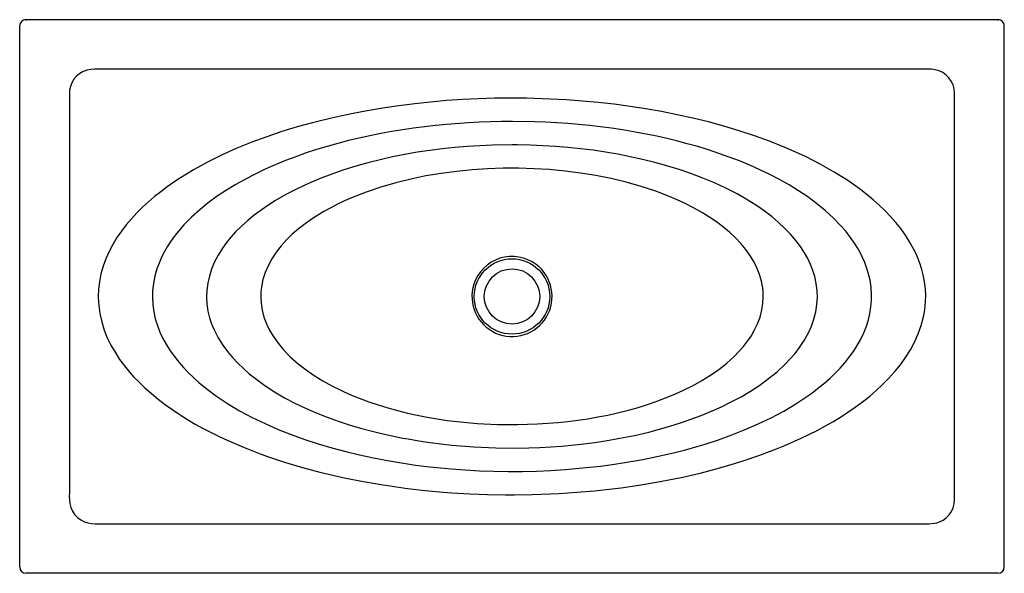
# Model space of a CAD drawing. Header units: millimetres. Extents: x 4590.8 to 4592.4, y 2782.64 to 2783.54.
import ezdxf

# ---------------------------------------------------------------- set-up
doc = ezdxf.new("R2010")
doc.units = ezdxf.units.MM
doc.layers.add('SANINDUSA', color=3, linetype='Continuous')

msp = doc.modelspace()

# ---------------------------------------------------------------- linework, layer by layer
at = {"layer": 'SANINDUSA'}
for p, q in [((4592.3895, 2783.5446), (4590.8093, 2783.5446)), ((4590.8093, 2783.5446), (4590.8103, 2783.5446)), ((4592.3885, 2783.5446), (4592.3895, 2783.5446)), ((4590.7993, 2782.6545), (4590.7993, 2783.5346)), ((4592.3995, 2782.6545), (4592.3995, 2783.5346)), ((4592.3895, 2782.6445), (4590.8093, 2782.6445))]:
    msp.add_line(p, q, dxfattribs=at)
at = {"layer": 'SANINDUSA', "flags": 128}
for points in [[(4590.88, 2783.4246), (4590.88, 2783.4159), (4590.88, 2782.8149), (4590.88, 2782.7755), (4590.8799, 2782.7697), (4590.88, 2782.7638), (4590.8805, 2782.758), (4590.8822, 2782.7516), (4590.8849, 2782.7455), (4590.8886, 2782.74), (4590.8932, 2782.7352), (4590.8985, 2782.7312), (4590.9044, 2782.7282), (4590.9101, 2782.7264), (4590.916, 2782.7255), (4590.9221, 2782.7252), (4590.9282, 2782.7252), (4590.9343, 2782.7252), (4591.2046, 2782.7252), (4591.4749, 2782.7252), (4591.7452, 2782.7252), (4592.0156, 2782.7252), (4592.1057, 2782.7252), (4592.1958, 2782.7252), (4592.2408, 2782.7252), (4592.2499, 2782.725), (4592.2589, 2782.7249), (4592.2679, 2782.7249), (4592.2769, 2782.7249), (4592.2859, 2782.7258), (4592.29, 2782.7267), (4592.294, 2782.728), (4592.2999, 2782.731), (4592.3053, 2782.7349), (4592.3099, 2782.7397), (4592.3137, 2782.7452), (4592.3164, 2782.7512), (4592.3182, 2782.7576), (4592.3188, 2782.7646), (4592.3188, 2782.7771), (4592.3188, 2782.7895), (4592.3188, 2782.8143), (4592.3188, 2782.8279), (4592.3188, 2782.8551), (4592.3188, 2782.8687), (4592.3188, 2782.8958), (4592.3188, 2782.9094), (4592.3188, 2782.9366), (4592.3188, 2782.9638), (4592.3188, 2782.9774), (4592.3188, 2783.0045), (4592.3188, 2783.0181), (4592.3188, 2783.0453), (4592.3188, 2783.0589), (4592.3188, 2783.086), (4592.3188, 2783.0996), (4592.3188, 2783.1268), (4592.3188, 2783.1404), (4592.3188, 2783.1676), (4592.3188, 2783.1811), (4592.3188, 2783.2083), (4592.3188, 2783.2219), (4592.3188, 2783.2491), (4592.3188, 2783.2627), (4592.3188, 2783.2898), (4592.3188, 2783.3034), (4592.3188, 2783.3306), (4592.3188, 2783.3442), (4592.3188, 2783.3713), (4592.3188, 2783.3849), (4592.3188, 2783.4121), (4592.3188, 2783.4256), (4592.3181, 2783.4322), (4592.3162, 2783.4386), (4592.3134, 2783.4446), (4592.3095, 2783.45), (4592.3048, 2783.4547), (4592.2994, 2783.4586), (4592.2934, 2783.4615), (4592.2871, 2783.4633), (4592.2805, 2783.4641), (4592.2739, 2783.4641), (4592.2672, 2783.464), (4592.2481, 2783.464), (4592.229, 2783.464), (4592.2098, 2783.464), (4592.1907, 2783.464), (4592.1715, 2783.464), (4592.1333, 2783.464), (4592.1141, 2783.464), (4592.095, 2783.464), (4592.0759, 2783.464), (4592.0567, 2783.464), (4592.0376, 2783.464), (4592.0185, 2783.464), (4591.9993, 2783.4641), (4591.9802, 2783.4641), (4591.9419, 2783.4641), (4591.9228, 2783.4641), (4591.9037, 2783.4641), (4591.8845, 2783.4641), (4591.8654, 2783.4641), (4591.8463, 2783.4641), (4591.8271, 2783.4641), (4591.808, 2783.4641), (4591.7889, 2783.4641), (4591.7506, 2783.4641), (4591.7315, 2783.4641), (4591.7123, 2783.4641), (4591.6932, 2783.4641), (4591.674, 2783.4641), (4591.6549, 2783.4641), (4591.6358, 2783.4641), (4591.6166, 2783.4641), (4591.5975, 2783.4641), (4591.5592, 2783.4641), (4591.5401, 2783.4641), (4591.521, 2783.4641), (4591.5018, 2783.4641), (4591.4827, 2783.4641), (4591.4636, 2783.4641), (4591.4444, 2783.4641), (4591.4253, 2783.4641), (4591.4062, 2783.4641), (4591.3679, 2783.4641), (4591.3488, 2783.4641), (4591.3296, 2783.4641), (4591.3105, 2783.4641), (4591.2914, 2783.4641), (4591.2722, 2783.4641), (4591.2531, 2783.4641), (4591.234, 2783.4641), (4591.2148, 2783.4641), (4591.1957, 2783.4641), (4591.1574, 2783.464), (4591.1383, 2783.464), (4591.1191, 2783.464), (4591.1, 2783.464), (4591.0809, 2783.464), (4591.0617, 2783.464), (4591.0426, 2783.464), (4591.0235, 2783.464), (4590.9852, 2783.464), (4590.9661, 2783.464), (4590.9469, 2783.464), (4590.9278, 2783.464), (4590.9214, 2783.464), (4590.915, 2783.4637), (4590.9088, 2783.4626), (4590.9026, 2783.4603), (4590.8968, 2783.4569), (4590.8917, 2783.4527), (4590.8874, 2783.4477), (4590.884, 2783.442), (4590.8816, 2783.4358), (4590.8804, 2783.4303), (4590.88, 2783.4246)], [(4590.9269, 2783.0946), (4590.9269, 2783.0928), (4590.9277, 2783.0798), (4590.9294, 2783.0669), (4590.9325, 2783.0534), (4590.9367, 2783.0401), (4590.9417, 2783.0276), (4590.9476, 2783.0155), (4590.9543, 2783.0038), (4590.9617, 2782.9924), (4590.9697, 2782.9816), (4590.9782, 2782.9712), (4590.985, 2782.9636), (4590.9921, 2782.9563), (4591.0025, 2782.9462), (4591.0133, 2782.9366), (4591.0245, 2782.9274), (4591.0361, 2782.9186), (4591.0479, 2782.9102), (4591.0599, 2782.9022), (4591.0722, 2782.8945), (4591.0847, 2782.8872), (4591.0974, 2782.8802), (4591.1232, 2782.867), (4591.1363, 2782.8609), (4591.163, 2782.8494), (4591.19, 2782.8389), (4591.2036, 2782.834), (4591.2312, 2782.8249), (4591.259, 2782.8166), (4591.287, 2782.8091), (4591.3011, 2782.8057), (4591.3294, 2782.7993), (4591.3579, 2782.7937), (4591.3865, 2782.7888), (4591.4008, 2782.7866), (4591.4295, 2782.7826), (4591.4584, 2782.7794), (4591.4873, 2782.7767), (4591.5017, 2782.7756), (4591.5307, 2782.7739), (4591.5597, 2782.7727), (4591.5887, 2782.7722), (4591.6032, 2782.7722), (4591.6322, 2782.7726), (4591.6612, 2782.7735), (4591.6757, 2782.7743), (4591.7047, 2782.7762), (4591.7336, 2782.7787), (4591.7624, 2782.7818), (4591.7768, 2782.7836), (4591.8055, 2782.7877), (4591.8342, 2782.7925), (4591.8627, 2782.7979), (4591.8768, 2782.8009), (4591.9051, 2782.8075), (4591.9332, 2782.8147), (4591.9611, 2782.8228), (4591.9749, 2782.8272), (4592.0023, 2782.8365), (4592.0295, 2782.8468), (4592.0429, 2782.8523), (4592.0694, 2782.8641), (4592.0953, 2782.8769), (4592.1081, 2782.8838), (4592.1207, 2782.891), (4592.1331, 2782.8985), (4592.1452, 2782.9064), (4592.1572, 2782.9146), (4592.1688, 2782.9232), (4592.1802, 2782.9322), (4592.1912, 2782.9416), (4592.2018, 2782.9514), (4592.212, 2782.9617), (4592.2217, 2782.9725), (4592.2308, 2782.9837), (4592.2392, 2782.9955), (4592.2469, 2783.0077), (4592.2538, 2783.0205), (4592.2597, 2783.0337), (4592.2646, 2783.0473), (4592.2682, 2783.0613), (4592.2699, 2783.0698), (4592.271, 2783.0784), (4592.2717, 2783.087), (4592.2719, 2783.0956), (4592.2713, 2783.1071), (4592.27, 2783.1186), (4592.2678, 2783.13), (4592.2656, 2783.1383), (4592.2629, 2783.1471), (4592.2597, 2783.1557), (4592.2561, 2783.1641), (4592.2521, 2783.1723), (4592.2457, 2783.1836), (4592.2388, 2783.1945), (4592.2312, 2783.205), (4592.2231, 2783.2151), (4592.2145, 2783.2248), (4592.2055, 2783.2342), (4592.1962, 2783.2432), (4592.1865, 2783.2518), (4592.1765, 2783.2601), (4592.1663, 2783.268), (4592.1558, 2783.2757), (4592.1451, 2783.283), (4592.1231, 2783.2968), (4592.1005, 2783.3096), (4592.0774, 2783.3214), (4592.0656, 2783.327), (4592.0418, 2783.3374), (4592.0177, 2783.3471), (4591.9933, 2783.3559), (4591.9686, 2783.3641), (4591.9437, 2783.3716), (4591.9187, 2783.3784), (4591.8934, 2783.3846), (4591.868, 2783.3902), (4591.8425, 2783.3953), (4591.8169, 2783.3997), (4591.7912, 2783.4037), (4591.7655, 2783.4071), (4591.7396, 2783.41), (4591.7138, 2783.4124), (4591.6878, 2783.4143), (4591.6749, 2783.4151), (4591.6489, 2783.4162), (4591.6229, 2783.4169), (4591.5969, 2783.4171), (4591.5709, 2783.4168), (4591.5449, 2783.416), (4591.5189, 2783.4148), (4591.493, 2783.413), (4591.4671, 2783.4108), (4591.4413, 2783.408), (4591.4155, 2783.4048), (4591.3897, 2783.401), (4591.3641, 2783.3967), (4591.3386, 2783.3918), (4591.3132, 2783.3864), (4591.2879, 2783.3804), (4591.2753, 2783.3771), (4591.2503, 2783.3702), (4591.2254, 2783.3626), (4591.2008, 2783.3543), (4591.1764, 2783.3453), (4591.1524, 2783.3355), (4591.1286, 2783.3248), (4591.1054, 2783.3133), (4591.0826, 2783.3009), (4591.0604, 2783.2874), (4591.0496, 2783.2802), (4591.039, 2783.2728), (4591.0286, 2783.265), (4591.0184, 2783.2569), (4591.0085, 2783.2485), (4590.999, 2783.2398), (4590.9897, 2783.2306), (4590.9809, 2783.2211), (4590.9725, 2783.2113), (4590.9646, 2783.201), (4590.9573, 2783.1903), (4590.9505, 2783.1792), (4590.9445, 2783.1678), (4590.9392, 2783.1559), (4590.9348, 2783.1438), (4590.9313, 2783.1313), (4590.9288, 2783.1186), (4590.9274, 2783.1067), (4590.9269, 2783.0946)], [(4591.0149, 2783.0946), (4591.0156, 2783.0811), (4591.0172, 2783.0697), (4591.0197, 2783.0584), (4591.0231, 2783.0474), (4591.0272, 2783.0366), (4591.0321, 2783.0262), (4591.0377, 2783.0161), (4591.0439, 2783.0063), (4591.0506, 2782.9969), (4591.0577, 2782.9878), (4591.0653, 2782.9791), (4591.0733, 2782.9708), (4591.0816, 2782.9627), (4591.0902, 2782.955), (4591.0991, 2782.9476), (4591.1082, 2782.9405), (4591.1176, 2782.9337), (4591.1368, 2782.9208), (4591.1567, 2782.9089), (4591.1772, 2782.898), (4591.198, 2782.8879), (4591.2192, 2782.8786), (4591.2407, 2782.8701), (4591.2625, 2782.8622), (4591.2845, 2782.855), (4591.3067, 2782.8484), (4591.3291, 2782.8424), (4591.3516, 2782.837), (4591.3743, 2782.8321), (4591.3971, 2782.8278), (4591.4199, 2782.8239), (4591.4428, 2782.8206), (4591.4658, 2782.8177), (4591.4889, 2782.8153), (4591.5004, 2782.8143), (4591.5235, 2782.8126), (4591.5467, 2782.8113), (4591.5698, 2782.8105), (4591.593, 2782.8102), (4591.6162, 2782.8103), (4591.6393, 2782.8108), (4591.6625, 2782.8118), (4591.6856, 2782.8133), (4591.7087, 2782.8152), (4591.7202, 2782.8163), (4591.7433, 2782.8189), (4591.7662, 2782.822), (4591.7891, 2782.8256), (4591.8119, 2782.8296), (4591.8346, 2782.8342), (4591.8572, 2782.8394), (4591.8797, 2782.845), (4591.902, 2782.8513), (4591.9131, 2782.8546), (4591.9351, 2782.8618), (4591.9569, 2782.8696), (4591.9784, 2782.8781), (4591.9997, 2782.8874), (4592.0206, 2782.8974), (4592.041, 2782.9083), (4592.0609, 2782.9202), (4592.0739, 2782.9286), (4592.0865, 2782.9375), (4592.0988, 2782.9469), (4592.1077, 2782.9542), (4592.1163, 2782.9619), (4592.1246, 2782.9699), (4592.1326, 2782.9782), (4592.1403, 2782.9869), (4592.1475, 2782.9959), (4592.1543, 2783.0053), (4592.1605, 2783.015), (4592.1661, 2783.0251), (4592.1711, 2783.0355), (4592.1753, 2783.0462), (4592.1786, 2783.0565), (4592.1811, 2783.0669), (4592.1828, 2783.0777), (4592.1837, 2783.0886), (4592.1838, 2783.0975), (4592.183, 2783.1095), (4592.1813, 2783.1213), (4592.1785, 2783.133), (4592.1758, 2783.1415), (4592.1727, 2783.1499), (4592.1691, 2783.158), (4592.1651, 2783.166), (4592.1607, 2783.1738), (4592.156, 2783.1814), (4592.1491, 2783.1912), (4592.1418, 2783.2006), (4592.1339, 2783.2096), (4592.1215, 2783.2224), (4592.1083, 2783.2345), (4592.0944, 2783.2458), (4592.08, 2783.2565), (4592.0651, 2783.2665), (4592.0498, 2783.2759), (4592.0342, 2783.2847), (4592.0183, 2783.293), (4592.0022, 2783.3007), (4591.9858, 2783.308), (4591.9692, 2783.3149), (4591.9525, 2783.3213), (4591.9356, 2783.3273), (4591.9186, 2783.3329), (4591.9014, 2783.3382), (4591.8842, 2783.343), (4591.8668, 2783.3476), (4591.8494, 2783.3518), (4591.8319, 2783.3556), (4591.7967, 2783.3624), (4591.779, 2783.3654), (4591.7612, 2783.368), (4591.7434, 2783.3703), (4591.7256, 2783.3724), (4591.6899, 2783.3757), (4591.672, 2783.3769), (4591.6541, 2783.3779), (4591.6362, 2783.3786), (4591.6003, 2783.3791), (4591.5823, 2783.379), (4591.5644, 2783.3786), (4591.5465, 2783.3779), (4591.5286, 2783.377), (4591.4928, 2783.3743), (4591.4749, 2783.3726), (4591.4571, 2783.3706), (4591.4393, 2783.3682), (4591.4039, 2783.3627), (4591.3862, 2783.3595), (4591.3686, 2783.356), (4591.3511, 2783.3522), (4591.3337, 2783.348), (4591.3163, 2783.3435), (4591.299, 2783.3387), (4591.2819, 2783.3335), (4591.2648, 2783.3279), (4591.2479, 2783.3219), (4591.2312, 2783.3155), (4591.2146, 2783.3087), (4591.1982, 2783.3015), (4591.182, 2783.2937), (4591.1661, 2783.2855), (4591.1505, 2783.2767), (4591.1352, 2783.2674), (4591.1202, 2783.2575), (4591.1058, 2783.2469), (4591.0918, 2783.2356), (4591.0786, 2783.2237), (4591.066, 2783.2109), (4591.0544, 2783.1973), (4591.0489, 2783.1902), (4591.0438, 2783.1829), (4591.039, 2783.1754), (4591.0345, 2783.1676), (4591.0304, 2783.1597), (4591.0268, 2783.1515), (4591.0223, 2783.1397), (4591.0189, 2783.1275), (4591.0166, 2783.1159), (4591.0153, 2783.1042), (4591.0149, 2783.0946)], [(4591.5994, 2783.3411), (4591.5677, 2783.3406), (4591.5472, 2783.3397), (4591.5268, 2783.3385), (4591.5064, 2783.3367), (4591.486, 2783.3346), (4591.4657, 2783.332), (4591.4454, 2783.329), (4591.4252, 2783.3254), (4591.4051, 2783.3215), (4591.3852, 2783.317), (4591.3653, 2783.312), (4591.3456, 2783.3064), (4591.326, 2783.3004), (4591.3067, 2783.2937), (4591.2876, 2783.2864), (4591.2687, 2783.2784), (4591.2501, 2783.2698), (4591.232, 2783.2604), (4591.2142, 2783.2501), (4591.1971, 2783.239), (4591.1805, 2783.2269), (4591.17, 2783.2183), (4591.1598, 2783.2091), (4591.1502, 2783.1995), (4591.1426, 2783.1912), (4591.1356, 2783.1825), (4591.129, 2783.1734), (4591.1218, 2783.1619), (4591.1156, 2783.1499), (4591.1111, 2783.139), (4591.1075, 2783.1278), (4591.1049, 2783.1163), (4591.1034, 2783.1046), (4591.103, 2783.0933), (4591.1036, 2783.082), (4591.1053, 2783.0708), (4591.1079, 2783.0598), (4591.1112, 2783.0499), (4591.1152, 2783.0403), (4591.1218, 2783.0275), (4591.1295, 2783.0152), (4591.137, 2783.005), (4591.1451, 2782.9953), (4591.1538, 2782.9861), (4591.1629, 2782.9773), (4591.1724, 2782.969), (4591.1823, 2782.961), (4591.1976, 2782.9499), (4591.2135, 2782.9396), (4591.2299, 2782.93), (4591.2467, 2782.9212), (4591.2638, 2782.913), (4591.2812, 2782.9055), (4591.2989, 2782.8985), (4591.3167, 2782.892), (4591.3348, 2782.8861), (4591.353, 2782.8807), (4591.37, 2782.8761), (4591.3871, 2782.8718), (4591.4044, 2782.868), (4591.4217, 2782.8645), (4591.4305, 2782.8629), (4591.4482, 2782.8599), (4591.4659, 2782.8573), (4591.5014, 2782.853), (4591.5371, 2782.8501), (4591.5729, 2782.8485), (4591.6087, 2782.8482), (4591.6445, 2782.8492), (4591.6803, 2782.8515), (4591.7159, 2782.855), (4591.7336, 2782.8574), (4591.7513, 2782.86), (4591.7749, 2782.8641), (4591.7983, 2782.8688), (4591.8216, 2782.8742), (4591.8389, 2782.8788), (4591.8561, 2782.8837), (4591.8732, 2782.8891), (4591.8901, 2782.8949), (4591.9069, 2782.9012), (4591.9234, 2782.9079), (4591.9397, 2782.9152), (4591.9558, 2782.9231), (4591.9716, 2782.9316), (4591.987, 2782.9407), (4592.002, 2782.9504), (4592.0164, 2782.961), (4592.0303, 2782.9723), (4592.0434, 2782.9844), (4592.0517, 2782.993), (4592.0595, 2783.0021), (4592.0667, 2783.0115), (4592.0744, 2783.0231), (4592.0812, 2783.0353), (4592.0862, 2783.0463), (4592.0902, 2783.0577), (4592.0932, 2783.0694), (4592.0951, 2783.0813), (4592.0958, 2783.0927), (4592.0954, 2783.1043), (4592.094, 2783.1157), (4592.0915, 2783.127), (4592.0884, 2783.137), (4592.0846, 2783.1467), (4592.0801, 2783.1562), (4592.075, 2783.1653), (4592.0682, 2783.1757), (4592.0608, 2783.1855), (4592.0519, 2783.1959), (4592.0425, 2783.2058), (4592.0325, 2783.2151), (4592.022, 2783.2239), (4592.0112, 2783.2322), (4592.0001, 2783.2401), (4591.9828, 2783.2512), (4591.9651, 2783.2613), (4591.9469, 2783.2706), (4591.9283, 2783.2792), (4591.9094, 2783.2871), (4591.8902, 2783.2944), (4591.8709, 2783.301), (4591.8513, 2783.307), (4591.8315, 2783.3125), (4591.8117, 2783.3174), (4591.7917, 2783.3219), (4591.7716, 2783.3258), (4591.7514, 2783.3293), (4591.7311, 2783.3323), (4591.7108, 2783.3348), (4591.6904, 2783.3369), (4591.67, 2783.3386), (4591.6496, 2783.3398), (4591.6291, 2783.3407), (4591.6086, 2783.3411), (4591.5994, 2783.3411)], [(4592.0078, 2783.0946), (4592.0076, 2783.1017), (4592.0069, 2783.1087), (4592.0049, 2783.1197), (4592.0018, 2783.1304), (4591.9975, 2783.1413), (4591.9922, 2783.1517), (4591.9861, 2783.1617), (4591.9792, 2783.1712), (4591.9712, 2783.1809), (4591.9626, 2783.19), (4591.9534, 2783.1986), (4591.9438, 2783.2067), (4591.9337, 2783.2143), (4591.9234, 2783.2215), (4591.9092, 2783.2305), (4591.8945, 2783.2387), (4591.8795, 2783.2463), (4591.8681, 2783.2516), (4591.8565, 2783.2566), (4591.833, 2783.2656), (4591.8091, 2783.2735), (4591.7848, 2783.2804), (4591.7603, 2783.2863), (4591.7355, 2783.2912), (4591.7106, 2783.2952), (4591.6856, 2783.2984), (4591.6605, 2783.3008), (4591.6354, 2783.3023), (4591.6101, 2783.303), (4591.5849, 2783.303), (4591.5597, 2783.3021), (4591.5346, 2783.3005), (4591.5095, 2783.298), (4591.4844, 2783.2947), (4591.4596, 2783.2905), (4591.4349, 2783.2854), (4591.4104, 2783.2794), (4591.3862, 2783.2724), (4591.3623, 2783.2644), (4591.3388, 2783.2551), (4591.3273, 2783.2501), (4591.3159, 2783.2447), (4591.3047, 2783.239), (4591.2937, 2783.2329), (4591.2793, 2783.2241), (4591.2654, 2783.2146), (4591.2521, 2783.2043), (4591.2423, 2783.1958), (4591.233, 2783.1867), (4591.2242, 2783.177), (4591.2162, 2783.1668), (4591.2091, 2783.156), (4591.2029, 2783.1446), (4591.1982, 2783.1336), (4591.1945, 2783.1221), (4591.1921, 2783.1104), (4591.1912, 2783.1016), (4591.191, 2783.0927), (4591.1915, 2783.0839), (4591.1933, 2783.0723), (4591.1963, 2783.061), (4591.2004, 2783.05), (4591.2053, 2783.0398), (4591.2111, 2783.03), (4591.2191, 2783.0186), (4591.2281, 2783.0079), (4591.2395, 2782.9961), (4591.2517, 2782.9853), (4591.2647, 2782.9752), (4591.2781, 2782.9659), (4591.2921, 2782.9573), (4591.3064, 2782.9494), (4591.3211, 2782.9421), (4591.336, 2782.9353), (4591.3512, 2782.9291), (4591.3665, 2782.9234), (4591.382, 2782.9182), (4591.3977, 2782.9134), (4591.4135, 2782.909), (4591.4294, 2782.9051), (4591.4454, 2782.9016), (4591.4615, 2782.8984), (4591.4777, 2782.8956), (4591.4939, 2782.8932), (4591.5102, 2782.8912), (4591.5265, 2782.8895), (4591.5428, 2782.8882), (4591.5756, 2782.8865), (4591.6084, 2782.8862), (4591.6411, 2782.8873), (4591.6738, 2782.8897), (4591.6902, 2782.8914), (4591.7064, 2782.8935), (4591.7226, 2782.8959), (4591.7388, 2782.8987), (4591.7549, 2782.9019), (4591.7709, 2782.9054), (4591.7868, 2782.9094), (4591.8026, 2782.9138), (4591.8182, 2782.9186), (4591.8337, 2782.9239), (4591.8491, 2782.9297), (4591.8642, 2782.9359), (4591.8791, 2782.9428), (4591.8937, 2782.9501), (4591.908, 2782.9581), (4591.922, 2782.9668), (4591.9354, 2782.9761), (4591.9483, 2782.9863), (4591.9605, 2782.9972), (4591.9681, 2783.005), (4591.9754, 2783.0132), (4591.9821, 2783.0218), (4591.9879, 2783.0303), (4591.993, 2783.0391), (4591.9983, 2783.0499), (4592.0025, 2783.0612), (4592.0056, 2783.0729), (4592.0073, 2783.0837), (4592.0078, 2783.0946)]]:
    msp.add_lwpolyline(points, dxfattribs=at)
at = {"layer": 'SANINDUSA'}
for radius in [0.0613, 0.045]:
    msp.add_circle((4591.5994, 2783.0946), radius, dxfattribs=at)
for start, end in [(52.9708, 162.2669), (162.2726, 52.9651)]:
    msp.add_arc((4591.5994, 2783.0946), 0.0651, start, end, dxfattribs=at)
for centre, major_axis, ratio, start_param, end_param in [((4590.8093, 2783.5346), (0.01, 0), 0.999657, 1.570796, 3.141593), ((4592.3895, 2783.5346), (0.01, 0), 0.999657, 6.283185, 7.853982), ((4590.8093, 2782.6545), (0.00708, 0.00708), 0.999315, 2.356537, 3.926648), ((4592.3895, 2782.6545), (0.00708, -0.00708), 0.999315, 5.49813, 7.068241)]:
    msp.add_ellipse(centre, major_axis=major_axis, ratio=ratio, start_param=start_param, end_param=end_param, dxfattribs=at)

doc.saveas('drawing.dxf')
